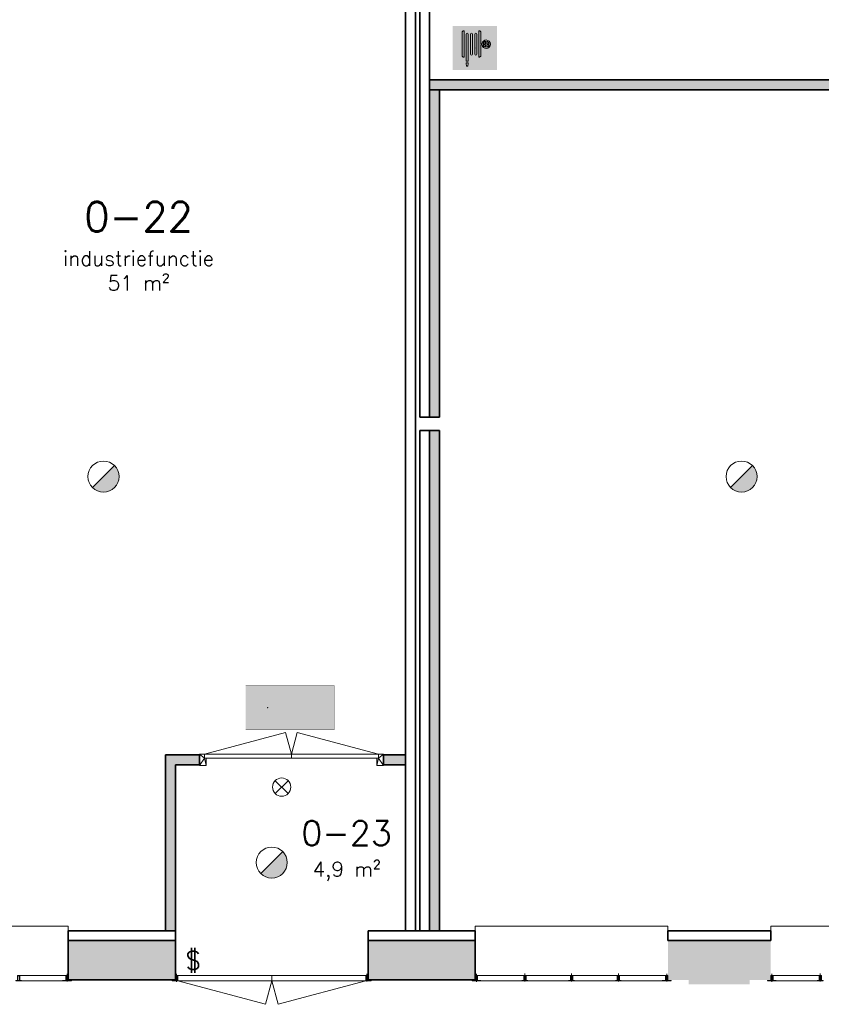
# Model space of a CAD drawing. Header units: millimetres. Extents: x -13022 to 1371524, y -38729 to 632593.
# Tile 244 of 256: x 514119 to 522273, y 578049 to 588071. Entities that reach past the tile are written whole.
import ezdxf

# ---------------------------------------------------------------- set-up
doc = ezdxf.new("R2010")
doc.units = ezdxf.units.MM
doc.header["$LTSCALE"] = 35
for name, color, linetype, lineweight in [('A LIJN 2', 2, 'Continuous', 35), ('A LIJN 5', 5, 'Continuous', 13), ('A LIJN 9', 252, 'Continuous', 18), ('A OPMER', 10, 'Continuous', 50), ('Al65----_beveiliging-inst', 92, 'Continuous', 9), ('B95 tekst', 7, 'Continuous', 25), ('brandveiligheid voorzieningen', 10, 'Continuous', 9)]:
    doc.layers.add(name, color=color, linetype=linetype, lineweight=lineweight)
doc.styles.add('Algemeen', font='simplex.shx', dxfattribs={"height": 2.5})

# ---------------------------------------------------------------- blocks, each defined once
blk = doc.blocks.new('Nevenindicator')
at = {"layer": 'Al65----_beveiliging-inst', "color": 92, "ltscale": 0.7}
for p, q in [((159.19, -81.94), (161.37, -79.75)), ((159.19, -79.75), (161.37, -81.94))]:
    blk.add_line(p, q, dxfattribs=at)
blk.add_circle((160.28, -80.84), 1.55, dxfattribs=at)
blk = doc.blocks.new('Brandslanghaspel')
at = {"layer": 'brandveiligheid voorzieningen', "true_color": 0xffffff}
h = blk.add_hatch(color=7, dxfattribs=at)
h.paths.add_polyline_path([(-1.8131, 2.183), (-1.9809, 2.183), (-2.1753, 2.364), (-2.1753, 6.484), (-1.9926, 6.664), (-1.8131, 6.664)])
edge = h.paths.add_edge_path()
edge.add_arc((0.1717, 6.0972), 0.1929, 92.01096, 177.98904)
edge.add_line((-0.0211, 6.104), (-0.0214, 6.104))
edge.add_line((-0.0214, 6.104), (-0.0214, 2.702))
edge.add_line((-0.0214, 2.702), (-0.0211, 2.702))
edge.add_arc((0.1723, 2.7114), 0.1936, 182.797634, 267.821774)
edge.add_arc((0.1573, 2.7114), 0.1935, 272.254329, 357.218746)
edge.add_line((0.3506, 2.702), (0.3515, 2.702))
edge.add_line((0.3515, 2.702), (0.3515, 6.104))
edge.add_line((0.3515, 6.104), (0.3506, 6.104))
edge.add_arc((0.1577, 6.0971), 0.193, 2.044103, 87.86341)
edge = h.paths.add_edge_path()
edge.add_arc((-0.5787, 6.0971), 0.1931, 92.060571, 177.939429)
edge.add_line((-0.7716, 6.104), (-0.772, 6.104))
edge.add_line((-0.772, 6.104), (-0.772, 2.702))
edge.add_line((-0.772, 2.702), (-0.7716, 2.702))
edge.add_arc((-0.5779, 2.7118), 0.194, 182.897198, 267.72221)
edge.add_arc((-0.5933, 2.7119), 0.194, 272.272353, 357.077445)
edge.add_line((-0.3995, 2.702), (-0.3992, 2.702))
edge.add_line((-0.3992, 2.702), (-0.3992, 6.104))
edge.add_line((-0.3992, 6.104), (-0.3995, 6.104))
edge.add_arc((-0.5926, 6.0969), 0.1933, 2.115671, 87.915125)
edge = h.paths.add_edge_path()
edge.add_arc((-1.2963, 6.0968), 0.1933, 91.999029, 177.877887)
edge.add_line((-1.4894, 6.104), (-1.4894, 1.535))
edge.add_line((-1.4894, 1.535), (-1.1166, 1.535))
edge.add_line((-1.1166, 1.535), (-1.1166, 6.104))
edge.add_line((-1.1166, 6.104), (-1.1173, 6.104))
edge.add_arc((-1.3103, 6.097), 0.1931, 2.063956, 87.843556)
h.paths.add_polyline_path([(-1.1151, 1.102), (-1.1833, 0.701), (-1.4224, 0.701), (-1.4903, 1.105), (-1.4903, 1.263), (-1.1151, 1.263)])
edge = h.paths.add_edge_path()
edge.add_line((1.0007, 4.4891), (1.0007, 6.484))
edge.add_line((1.0007, 6.484), (0.8176, 6.664))
edge.add_line((0.8176, 6.664), (0.6385, 6.664))
edge.add_line((0.6385, 6.664), (0.6385, 2.183))
edge.add_line((0.6385, 2.183), (0.8062, 2.183))
edge.add_line((0.8062, 2.183), (1.0007, 2.364))
edge.add_line((1.0007, 2.364), (1.0007, 4.285))
edge.add_line((1.0007, 4.285), (1.2228, 4.285))
edge.add_arc((1.8866, 4.3396), 0.666, 184.705084, 271.930478)
edge.add_arc((1.8807, 4.4237), 0.7502, 272.163802, 357.883832)
edge.add_arc((1.8818, 4.3683), 0.7492, 2.116162, 87.915616)
edge.add_arc((1.9315, 4.3762), 0.7412, 91.743139, 171.242832)
edge.add_arc((1.0182, -221.511), 226, 89.954163, 90.004437)
edge = h.paths.add_edge_path(flags=16)
edge.add_line((1.8026, 4.285), (1.8026, 3.9))
edge.add_arc((1.921, 4.4072), 0.5208, 193.569519, 256.860438, ccw=False)
edge.add_line((1.4147, 4.285), (1.8026, 4.285))
edge = h.paths.add_edge_path(flags=16)
edge.add_line((1.8026, 4.891), (1.8026, 4.489))
edge.add_line((1.8026, 4.489), (1.4112, 4.489))
edge.add_arc((1.9212, 4.384), 0.5207, 103.167599, 168.363278, ccw=False)
edge = h.paths.add_edge_path(flags=16)
edge.add_arc((1.8987, 4.3853), 0.5189, 11.524706, 78.048247)
edge.add_line((2.0062, 4.893), (2.0062, 4.489))
edge.add_line((2.0062, 4.489), (2.4072, 4.489))
edge = h.paths.add_edge_path(flags=16)
edge.add_arc((1.8971, 4.4077), 0.5212, 282.079218, 346.387144)
edge.add_line((2.4037, 4.285), (2.0062, 4.285))
edge.add_line((2.0062, 4.285), (2.0062, 3.898))
at = {"layer": 'Al65----_beveiliging-inst', "color": 7, "true_color": 0xffffff}
blk.add_solid([(-3.75, 0), (3.75, 0), (-3.75, 7.5), (3.75, 7.5)], dxfattribs=at)
blk.add_solid([(-3.75, 0), (3.75, 0), (-3.75, 7.5), (3.75, 7.5)], dxfattribs=at)
at = {"layer": 'Al65----_beveiliging-inst', "color": 10}
blk.add_solid([(-3.5, 0.25), (3.5, 0.25), (-3.5, 7.25), (3.5, 7.25)], dxfattribs=at)
at = {"layer": 'brandveiligheid voorzieningen', "color": 7, "true_color": 0xffffff}
for points in [[(-2.1753, 6.484), (-1.9926, 6.664)], [(-2.1753, 2.364), (-2.1753, 6.484)], [(-1.9926, 6.664), (-1.8131, 6.664)], [(-1.8131, 6.664), (-1.8131, 2.183)], [(-1.4894, 6.104), (-1.4894, 1.535)], [(-1.1166, 6.104), (-1.1173, 6.104)], [(-1.1166, 1.535), (-1.1166, 6.104)], [(-0.7716, 6.104), (-0.772, 6.104)], [(-0.772, 6.104), (-0.772, 2.702)], [(-0.3992, 6.104), (-0.3995, 6.104)], [(-0.3992, 2.702), (-0.3992, 6.104)], [(-0.0211, 6.104), (-0.0214, 6.104)], [(-0.0214, 6.104), (-0.0214, 2.702)], [(0.3515, 6.104), (0.3506, 6.104)], [(0.3515, 2.702), (0.3515, 6.104)], [(0.8176, 6.664), (0.6385, 6.664)], [(0.6385, 6.664), (0.6385, 2.183)], [(1.0007, 6.484), (0.8176, 6.664)], [(1.0007, 4.4891), (1.0007, 6.484)], [(1.0007, 2.364), (1.0007, 4.285)], [(1.0007, 4.285), (1.2228, 4.285)], [(1.8026, 4.489), (1.4112, 4.489)], [(1.4147, 4.285), (1.8026, 4.285)], [(1.8026, 4.891), (1.8026, 4.489)], [(1.8026, 4.285), (1.8026, 3.9)], [(2.0062, 4.489), (2.0062, 4.893)], [(2.4072, 4.489), (2.0062, 4.489)], [(2.0062, 3.898), (2.0062, 4.285)], [(2.0062, 4.285), (2.4037, 4.285)], [(-1.9809, 2.183), (-2.1753, 2.364)], [(-1.8131, 2.183), (-1.9809, 2.183)], [(-0.772, 2.702), (-0.7716, 2.702)], [(-0.3995, 2.702), (-0.3992, 2.702)], [(-0.0214, 2.702), (-0.0211, 2.702)], [(0.3506, 2.702), (0.3515, 2.702)], [(0.6385, 2.183), (0.8062, 2.183)], [(0.8062, 2.183), (1.0007, 2.364)], [(-1.4903, 1.105), (-1.4903, 1.263)], [(-1.4903, 1.263), (-1.1151, 1.263)], [(-1.4224, 0.701), (-1.4903, 1.105)], [(-1.4894, 1.535), (-1.1166, 1.535)], [(-1.1833, 0.701), (-1.4224, 0.701)], [(-1.1151, 1.102), (-1.1833, 0.701)], [(-1.1151, 1.263), (-1.1151, 1.102)]]:
    blk.add_lwpolyline(points, dxfattribs=at)
for points in [[(-1.303, 6.29, 0.3933), (-1.4894, 6.104)], [(-1.1173, 6.104, 0.3928), (-1.303, 6.29)], [(-0.5856, 6.29, 0.3933), (-0.7716, 6.104)], [(-0.3995, 6.104, 0.3929), (-0.5856, 6.29)], [(0.1649, 6.29, 0.3938), (-0.0211, 6.104)], [(0.3506, 6.104, 0.393), (0.1649, 6.29)], [(1.909, 5.117, 0.3615), (1.199, 4.489)], [(2.6304, 4.396, 0.3929), (1.909, 5.117)], [(1.199, 4.489, 0.00021936), (1.0007, 4.4891)], [(1.2228, 4.285, 0.4001), (1.909, 3.674)], [(1.4112, 4.489, -0.2924), (1.8026, 4.891)], [(1.8026, 3.9, -0.2834), (1.4147, 4.285)], [(1.909, 3.674, 0.3925), (2.6304, 4.396)], [(2.0062, 4.893, -0.2987), (2.4072, 4.489)], [(2.4037, 4.285, -0.2882), (2.0062, 3.898)], [(-0.7716, 2.702, 0.388), (-0.5856, 2.518)], [(-0.5856, 2.518, 0.3879), (-0.3995, 2.702)], [(-0.0211, 2.702, 0.389), (0.1649, 2.518)], [(0.1649, 2.518, 0.3887), (0.3506, 2.702)]]:
    blk.add_lwpolyline(points, format="xyb", dxfattribs=at)
blk.add_point((0, 3.75), dxfattribs=at)
blk = doc.blocks.new('Brandmelder')
at = {"layer": 'brandveiligheid voorzieningen'}
blk.add_hatch(color=256, dxfattribs=at).paths.add_polyline_path([(76.62, -89.8, 0.198912), (75.85, -87.94), (72.13, -91.66, 0.668179)])
blk.add_line((72.13, -91.66), (75.85, -87.94), dxfattribs=at)
blk.add_circle((73.99, -89.8), 2.63, dxfattribs=at)
blk = doc.blocks.new('Vluchtrichting rechtdoor of naar beneden')
at = {"layer": 'Al65----_beveiliging-inst', "linetype": 'Continuous', "true_color": 0xffffff}
h = blk.add_hatch(color=7, dxfattribs=at)
edge = h.paths.add_edge_path()
edge.add_arc((-2.1449, 5.962), 0.7575, 92.128042, 178.185477)
edge.add_arc((-2.1628, 5.9872), 0.7392, 180.090101, 191.562583)
edge.add_line((-2.887, 5.839), (-4.652, 5.839))
edge.add_line((-4.652, 5.839), (-5.698, 4.787))
edge.add_line((-5.698, 4.787), (-5.285, 4.372))
edge.add_line((-5.285, 4.372), (-4.41, 5.253))
edge.add_line((-4.41, 5.253), (-3.544, 5.253))
edge.add_line((-3.544, 5.253), (-5.527, 3.346))
edge.add_line((-5.527, 3.346), (-6.694, 3.346))
edge.add_line((-6.694, 3.346), (-6.694, 2.613))
edge.add_line((-6.694, 2.613), (-4.496, 2.613))
edge.add_line((-4.496, 2.613), (-4.136, 2.974))
edge.add_line((-4.136, 2.974), (-3.193, 2.026))
edge.add_line((-3.193, 2.026), (-3.193, 0.852))
edge.add_line((-3.193, 0.852), (-2.464, 0.852))
edge.add_line((-2.464, 0.852), (-2.464, 2.33))
edge.add_line((-2.464, 2.33), (-3.621, 3.493))
edge.add_line((-3.621, 3.493), (-3.192, 3.923))
edge.add_line((-3.192, 3.923), (-2.428, 3.154))
edge.add_line((-2.428, 3.154), (-2.033, 3.552))
edge.add_line((-2.033, 3.552), (-2.797, 4.321))
edge.add_line((-2.797, 4.321), (-2.317, 4.803))
edge.add_line((-2.317, 4.803), (-2.317, 5.267))
edge.add_line((-2.317, 5.267), (-2.173, 5.253))
edge.add_arc((-2.2013, 6.0112), 0.7587, 272.13837, 358.096609)
edge.add_arc((-2.2036, 5.9585), 0.7611, 2.072152, 87.692869)
for points in [[(1.1805, 2.889), (1.1805, 5.804), (0.5775, 5.804), (0.5775, 2.889), (-0.571, 2.889), (0.879, 1.421), (2.334, 2.889)], [(3.808, 1.106), (6.433, 1.106), (6.433, 6.344), (3.808, 6.344)]]:
    blk.add_hatch(color=7, dxfattribs=at).paths.add_polyline_path(points)
at = {"layer": 'Al65----_beveiliging-inst', "color": 7, "true_color": 0xffffff, "const_width": 0.05}
blk.add_lwpolyline([(-7.5, 0), (7.5, 0), (7.5, 7.5), (-7.5, 7.5)], close=True, dxfattribs=at)
at = {"layer": 'Al65----_beveiliging-inst', "color": 255}
blk.add_point((3.75, 3.75), dxfattribs=at)
at = {"layer": 'Al65----_beveiliging-inst', "color": 7, "true_color": 0xffffff}
blk.add_solid([(-7.5, 0), (7.5, 0), (-7.5, 7.5), (7.5, 7.5)], dxfattribs=at)
at = {"layer": 'Al65----_beveiliging-inst', "color": 92}
blk.add_solid([(-7.25, 0.25), (7.25, 0.25), (-7.25, 7.25), (7.25, 7.25)], dxfattribs=at)
blk = doc.blocks.new('Panieksluiting')
at = {"layer": 'brandveiligheid voorzieningen', "lineweight": 0, "style": 'Algemeen'}
blk.add_text('$', height=3.09, dxfattribs=at).set_placement((158.43, -91.61))

msp = doc.modelspace()

# ---------------------------------------------------------------- hatches: boundary and pattern name
at = {"layer": 'A LIJN 2'}
msp.add_hatch(color=256, dxfattribs=at).paths.add_polyline_path([(520712.255, 578697.791), (520712.255, 578297.791), (520925.253, 578297.791), (520925.253, 578252.791), (521545.255, 578252.791), (521545.255, 578297.791), (521758.253, 578297.791), (521758.253, 578697.791)])
at = {"layer": 'A LIJN 9', "ltscale": 0.1}
h = msp.add_hatch(color=256, dxfattribs=at)
h.dxf.hatch_style = 1
h.paths.add_polyline_path([(518388.254, 587357.79), (518288.255, 587357.79), (518288.255, 584024.289), (518388.254, 584024.289)])
h.paths.add_polyline_path([(528869.255, 587457.791), (518288.255, 587457.791), (518288.255, 587357.79), (518388.254, 587357.79), (528869.255, 587357.79)])
h = msp.add_hatch(color=256, dxfattribs=at)
h.dxf.hatch_style = 1
h.paths.add_polyline_path([(518388.254, 583891.289), (518288.255, 583891.289), (518288.255, 578797.791), (518388.254, 578797.791)])
h = msp.add_hatch(color=256, dxfattribs=at)
h.dxf.hatch_style = 1
h.paths.add_polyline_path([(515947.252, 580587.791), (515603.254, 580587.791), (515603.254, 578797.791), (515703.254, 578797.791), (515703.254, 580487.791), (515947.252, 580487.791)])
h = msp.add_hatch(color=256, dxfattribs=at)
h.dxf.hatch_style = 1
h.paths.add_polyline_path([(518043.354, 580587.791), (517819.254, 580587.791), (517819.254, 580487.791), (518043.354, 580487.791)])
h = msp.add_hatch(color=256, dxfattribs=at)
h.dxf.hatch_style = 1
h.paths.add_polyline_path([(515703.254, 578697.791), (514612.258, 578697.791), (514612.258, 578297.791), (515703.254, 578297.791)])
h.paths.add_polyline_path([(518753.257, 578697.791), (517662.26, 578697.791), (517662.26, 578297.791), (518753.257, 578297.791)])

# ---------------------------------------------------------------- linework, layer by layer
at = {"layer": 'A LIJN 2'}
for p, q in [((518043.354, 578797.791), (518043.354, 589157.792)), ((518143.354, 578797.791), (518143.354, 589157.792)), ((518188.255, 584024.289), (518188.255, 589157.792)), ((518288.255, 584024.289), (518288.255, 589157.792)), ((518288.255, 587457.791), (528869.255, 587457.791)), ((518288.255, 587357.79), (528869.255, 587357.79)), ((518388.254, 584024.289), (518388.254, 587357.79)), ((518288.255, 584024.289), (518188.255, 584024.289)), ((518388.254, 584024.289), (518288.255, 584024.289)), ((518188.255, 578797.791), (518188.255, 583891.289)), ((518288.255, 583891.289), (518188.255, 583891.289)), ((518388.254, 583891.289), (518288.255, 583891.289)), ((518288.255, 578797.791), (518288.255, 583891.289)), ((518388.254, 578797.791), (518388.254, 583891.289)), ((515603.254, 580587.791), (515947.252, 580587.791)), ((515603.254, 578797.791), (515603.254, 580587.791)), ((517819.254, 580587.791), (518043.354, 580587.791)), ((515703.254, 580487.791), (515947.252, 580487.791)), ((515703.254, 578797.791), (515703.254, 580487.791)), ((517819.254, 580487.791), (518043.354, 580487.791)), ((514612.258, 578797.791), (515703.254, 578797.791)), ((514612.258, 578697.791), (514612.258, 578797.791)), ((515703.254, 578697.791), (515703.254, 578797.791)), ((517662.26, 578797.791), (518753.257, 578797.791)), ((517662.26, 578697.791), (517662.26, 578797.791)), ((518753.257, 578697.791), (518753.257, 578797.791)), ((520712.255, 578797.791), (521758.253, 578797.791)), ((520712.255, 578697.791), (520712.255, 578797.791)), ((521758.253, 578697.791), (521758.253, 578797.791)), ((514612.258, 578697.791), (515703.254, 578697.791)), ((514612.258, 578297.791), (514612.258, 578697.791)), ((515703.254, 578297.791), (515703.254, 578697.791)), ((517662.26, 578697.791), (518753.257, 578697.791)), ((517662.26, 578297.791), (517662.26, 578697.791)), ((518753.257, 578297.791), (518753.257, 578697.791)), ((520712.255, 578697.791), (521758.253, 578697.791)), ((514612.258, 578297.791), (515703.254, 578297.791)), ((517662.26, 578297.791), (518753.257, 578297.791))]:
    msp.add_line(p, q, dxfattribs=at)
at = {"layer": 'A LIJN 2', "ltscale": 0.1}
for p, q in [((515947.252, 580487.791), (515947.252, 580587.791)), ((517819.254, 580487.791), (517819.254, 580587.791))]:
    msp.add_line(p, q, dxfattribs=at)
at = {"layer": 'A LIJN 5', "linetype": 'Continuous'}
for p, q in [((515997.256, 580594.791, 15000.001), (516823.901, 580816.291, 15000.001)), ((516823.901, 580816.291, 15000.001), (516883.257, 580594.791, 15000.001)), ((516883.257, 580594.791, 15000.001), (516942.606, 580816.289, 15000.001)), ((516942.606, 580816.289, 15000.001), (517769.259, 580594.791, 15000.001)), ((515997.256, 580594.791, 15000.001), (517769.259, 580594.791, 15000.001)), ((516014.254, 580554.79, 15000.001), (517752.253, 580554.79, 15000.001)), ((516883.257, 580554.79, 15000.001), (516883.257, 580594.791, 15000.001)), ((514612.258, 578842.791), (512653.258, 578842.791)), ((514612.258, 578797.791), (514612.258, 578842.791)), ((518753.257, 578797.791), (518753.257, 578842.791)), ((518753.257, 578842.791), (520712.255, 578842.791)), ((520712.255, 578842.791), (520712.255, 578797.791)), ((521758.253, 578797.791), (521758.253, 578842.791)), ((521758.253, 578842.791), (523717.252, 578842.791)), ((514120.261, 578342.791), (514588.255, 578342.791)), ((514600.256, 578358.056), (514600.256, 578279.576)), ((515715.254, 578359.677), (515715.254, 578277.335)), ((515727.255, 578342.791, 15000.001), (517638.258, 578342.791, 15000.001)), ((516682.761, 578287.791, 15000.001), (516682.761, 578342.791, 15000.001)), ((517650.259, 578358.056), (517650.259, 578279.576)), ((518765.257, 578359.677), (518765.257, 578277.335)), ((518777.258, 578342.791), (519245.261, 578342.791)), ((519257.254, 578280.365), (519257.254, 578362.235)), ((519269.255, 578342.791), (519720.755, 578342.791)), ((519732.756, 578280.365), (519732.756, 578362.235)), ((519744.757, 578342.791), (520196.256, 578342.791)), ((520208.257, 578280.365), (520208.257, 578362.235)), ((520220.259, 578342.791), (520688.253, 578342.791)), ((520700.254, 578358.056), (520700.254, 578279.576)), ((521770.254, 578359.677), (521770.254, 578277.335)), ((521782.255, 578342.791), (522250.257, 578342.791)), ((522262.258, 578280.365), (522262.258, 578362.235)), ((514555.258, 578287.791), (514138.258, 578287.791)), ((516618.75, 578048.916, 15000.001), (515727.255, 578287.795, 15000.001)), ((517638.258, 578287.791, 15000.001), (515727.255, 578287.791, 15000.001)), ((516682.761, 578287.795, 15000.001), (516618.75, 578048.916, 15000.001)), ((516682.761, 578287.795, 15000.001), (516746.764, 578048.92, 15000.001)), ((516746.764, 578048.92, 15000.001), (517638.235, 578287.791, 15000.001)), ((518810.255, 578287.791), (519227.255, 578287.791)), ((519702.757, 578287.791), (519287.26, 578287.791)), ((520178.259, 578287.791), (519762.754, 578287.791)), ((520655.256, 578287.791), (520238.256, 578287.791)), ((521815.252, 578287.791), (522232.26, 578287.791))]:
    msp.add_line(p, q, dxfattribs=at)

# ---------------------------------------------------------------- block references
at = {"layer": 'A OPMER', "ltscale": 0.1, "xscale": 60, "yscale": 60, "zscale": 60}
msp.add_blockref('Brandslanghaspel', (518749.178, 587557.744), dxfattribs=at)
at = {"layer": 'A OPMER', "ltscale": 0.1, "xscale": 60, "yscale": 60, "zscale": 60, "rotation": 180}
msp.add_blockref('Vluchtrichting rechtdoor of naar beneden', (516867.21, 581294.15), dxfattribs=at)
at = {"layer": 'Al65----_beveiliging-inst', "xscale": 60, "yscale": 60, "zscale": 60}
for name, p in [('Brandmelder', (510531.868, 588808.563)), ('Brandmelder', (517022.848, 588808.563)), ('Nevenindicator', (507166.558, 585110.329)), ('Brandmelder', (512243.443, 584880.026)), ('Panieksluiting', (506297.679, 583900.16))]:
    msp.add_blockref(name, p, dxfattribs=at)

# ---------------------------------------------------------------- texts
at = {"layer": 'B95 tekst', "char_height": 300, "width": 4383.91272, "attachment_point": 2, "style": 'Algemeen'}
for s, insert in [('\\pt3600;0-22\\P{\\H0.5x;\\C1;industriefunctie\\P\\ptz;\\C256;51 m²}', (515328.363, 586216.109)), ('\\pt3600;{\\H0.83333x;0-23}\\P\\ptz;{\\H0.5x;4,9 m²}', (517443.975, 579916.03))]:
    msp.add_mtext(s, dxfattribs=dict(at, insert=insert))

# ---------------------------------------------------------------- meshes
at = {"layer": 'A LIJN 5', "linetype": 'Continuous'}
mesh = msp.add_polyface(dxfattribs=at)
corners = [(515997.256, 580554.79, 15000.001), (515947.253, 580480.791, 15000.001), (515947.253, 580594.791, 15000.001), (515997.256, 580594.791, 15000.001), (516014.254, 580480.791, 15000.001), (516014.254, 580554.79, 15000.001)]
mesh.append_faces([[corners[k] for k in face] for face in [(0, 1, 2), (0, 4, 1)]], dxfattribs={"vtx0": -1, "vtx2": -1})
mesh.append_faces([[corners[k] for k in face] for face in [(3, 0, 2)]], dxfattribs={"vtx1": -1})
mesh.append_faces([[corners[k] for k in face] for face in [(0, 5, 4)]], dxfattribs={"vtx2": -1})
mesh = msp.add_polyface(dxfattribs=at)
corners = [(517752.261, 580480.791, 15000.001), (517752.261, 580554.79, 15000.001), (517769.259, 580554.79, 15000.001), (517819.254, 580594.791, 15000.001), (517769.259, 580594.791, 15000.001), (517819.254, 580480.791, 15000.001)]
mesh.append_faces([[corners[k] for k in face] for face in [(3, 2, 4)]], dxfattribs={"vtx0": -1})
mesh.append_faces([[corners[k] for k in face] for face in [(0, 2, 5)]], dxfattribs={"vtx0": -1, "vtx1": -1})
mesh.append_faces([[corners[k] for k in face] for face in [(3, 5, 2)]], dxfattribs={"vtx1": -1, "vtx2": -1})
mesh.append_faces([[corners[k] for k in face] for face in [(0, 1, 2)]], dxfattribs={"vtx2": -1})
mesh = msp.add_polyface(dxfattribs=at)
corners = [(514120.261, 578290.791), (514117.255, 578339.791), (514117.255, 578290.791), (514138.258, 578287.791), (514099.257, 578290.791), (514078.253, 578287.791), (514096.259, 578290.791), (514120.261, 578342.791), (514096.259, 578342.791), (514099.257, 578339.791), (514078.253, 578290.791), (514138.258, 578290.791)]
mesh.append_faces([[corners[k] for k in face] for face in [(5, 6, 10)]], dxfattribs={"vtx0": -1})
mesh.append_faces([[corners[k] for k in face] for face in [(1, 8, 9)]], dxfattribs={"vtx0": -1, "vtx1": -1})
mesh.append_faces([[corners[k] for k in face] for face in [(5, 4, 6), (0, 2, 3)]], dxfattribs={"vtx0": -1, "vtx1": -1, "vtx2": -1})
mesh.append_faces([[corners[k] for k in face] for face in [(0, 1, 2), (3, 2, 4), (6, 4, 9)]], dxfattribs={"vtx0": -1, "vtx2": -1})
mesh.append_faces([[corners[k] for k in face] for face in [(11, 0, 3)]], dxfattribs={"vtx1": -1})
mesh.append_faces([[corners[k] for k in face] for face in [(5, 3, 4), (7, 8, 1), (8, 6, 9), (0, 7, 1)]], dxfattribs={"vtx1": -1, "vtx2": -1})
mesh = msp.add_polyface(dxfattribs=at)
corners = [(514612.257, 578290.791), (514609.259, 578339.791), (514609.259, 578290.791), (514555.258, 578287.791), (514645.255, 578287.791), (514591.254, 578290.791), (514645.255, 578290.791), (514612.257, 578342.791), (514588.255, 578342.791), (514588.255, 578290.791), (514591.254, 578339.791), (514555.258, 578290.791)]
mesh.append_faces([[corners[k] for k in face] for face in [(3, 9, 11)]], dxfattribs={"vtx0": -1})
mesh.append_faces([[corners[k] for k in face] for face in [(9, 10, 8)]], dxfattribs={"vtx0": -1, "vtx1": -1})
mesh.append_faces([[corners[k] for k in face] for face in [(0, 2, 4), (3, 5, 9)]], dxfattribs={"vtx0": -1, "vtx1": -1, "vtx2": -1})
mesh.append_faces([[corners[k] for k in face] for face in [(0, 1, 2), (9, 5, 10), (4, 2, 5)]], dxfattribs={"vtx0": -1, "vtx2": -1})
mesh.append_faces([[corners[k] for k in face] for face in [(6, 0, 4)]], dxfattribs={"vtx1": -1})
mesh.append_faces([[corners[k] for k in face] for face in [(3, 4, 5), (7, 8, 1), (10, 1, 8), (0, 7, 1)]], dxfattribs={"vtx1": -1, "vtx2": -1})
mesh = msp.add_polyface(dxfattribs=at)
corners = [(515706.259, 578290.791), (515727.255, 578287.791), (515724.257, 578290.791), (515727.255, 578342.791), (515724.257, 578339.791), (515727.255, 578290.791), (515703.253, 578290.791), (515670.256, 578287.791), (515706.259, 578339.791), (515703.253, 578342.791), (515670.256, 578290.791)]
mesh.append_faces([[corners[k] for k in face] for face in [(0, 1, 2), (3, 4, 5)]], dxfattribs={"vtx0": -1, "vtx1": -1})
mesh.append_faces([[corners[k] for k in face] for face in [(6, 1, 0)]], dxfattribs={"vtx0": -1, "vtx1": -1, "vtx2": -1})
mesh.append_faces([[corners[k] for k in face] for face in [(6, 7, 1), (3, 8, 4), (6, 0, 8)]], dxfattribs={"vtx0": -1, "vtx2": -1})
mesh.append_faces([[corners[k] for k in face] for face in [(1, 5, 2), (4, 2, 5), (3, 9, 8), (9, 6, 8)]], dxfattribs={"vtx1": -1, "vtx2": -1})
mesh.append_faces([[corners[k] for k in face] for face in [(6, 10, 7)]], dxfattribs={"vtx2": -1})
mesh = msp.add_polyface(dxfattribs=at)
corners = [(515706.259, 578290.791), (515724.257, 578290.791), (515724.257, 578339.791), (515706.259, 578339.791)]
mesh.append_faces([[corners[k] for k in face] for face in [(0, 1, 2, 3)]])
mesh = msp.add_polyface(dxfattribs=at)
corners = [(517638.258, 578287.791), (517695.258, 578287.791), (517662.26, 578290.791), (517659.254, 578290.791), (517641.257, 578290.791), (517638.258, 578290.791), (517659.254, 578339.791), (517641.257, 578339.791), (517638.258, 578342.791), (517662.26, 578342.791), (517695.258, 578290.791)]
mesh.append_faces([[corners[k] for k in face] for face in [(0, 4, 5), (5, 7, 8), (8, 6, 9)]], dxfattribs={"vtx0": -1, "vtx1": -1})
mesh.append_faces([[corners[k] for k in face] for face in [(0, 2, 3)]], dxfattribs={"vtx0": -1, "vtx1": -1, "vtx2": -1})
mesh.append_faces([[corners[k] for k in face] for face in [(5, 4, 7), (8, 7, 6), (0, 3, 4), (6, 2, 9)]], dxfattribs={"vtx0": -1, "vtx2": -1})
mesh.append_faces([[corners[k] for k in face] for face in [(0, 1, 2), (6, 3, 2)]], dxfattribs={"vtx1": -1, "vtx2": -1})
mesh.append_faces([[corners[k] for k in face] for face in [(1, 10, 2)]], dxfattribs={"vtx2": -1})
mesh = msp.add_polyface(dxfattribs=at)
corners = [(518756.255, 578339.791), (518774.26, 578339.791), (518753.256, 578342.791), (518720.259, 578287.791), (518774.26, 578290.791), (518756.255, 578290.791), (518777.258, 578342.791), (518753.256, 578290.791), (518810.255, 578287.791), (518777.258, 578290.791), (518810.255, 578290.791), (518720.259, 578290.791)]
mesh.append_faces([[corners[k] for k in face] for face in [(3, 7, 11)]], dxfattribs={"vtx0": -1})
mesh.append_faces([[corners[k] for k in face] for face in [(8, 4, 3), (0, 7, 5)]], dxfattribs={"vtx0": -1, "vtx1": -1})
mesh.append_faces([[corners[k] for k in face] for face in [(3, 5, 7), (8, 9, 4)]], dxfattribs={"vtx0": -1, "vtx1": -1, "vtx2": -1})
mesh.append_faces([[corners[k] for k in face] for face in [(3, 4, 5), (0, 2, 7)]], dxfattribs={"vtx0": -1, "vtx2": -1})
mesh.append_faces([[corners[k] for k in face] for face in [(0, 1, 2), (6, 2, 1), (9, 6, 1), (1, 4, 9)]], dxfattribs={"vtx1": -1, "vtx2": -1})
mesh.append_faces([[corners[k] for k in face] for face in [(8, 10, 9)]], dxfattribs={"vtx2": -1})
mesh = msp.add_polyface(dxfattribs=at)
corners = [(519245.261, 578342.791), (519245.261, 578290.791), (519248.259, 578339.791), (519227.255, 578287.791), (519266.257, 578290.791), (519248.259, 578290.791), (519269.255, 578290.791), (519269.255, 578342.791), (519266.257, 578339.791), (519227.255, 578290.791), (519287.26, 578287.791), (519287.26, 578290.791)]
mesh.append_faces([[corners[k] for k in face] for face in [(10, 4, 3)]], dxfattribs={"vtx0": -1, "vtx1": -1})
mesh.append_faces([[corners[k] for k in face] for face in [(1, 3, 5), (10, 6, 4)]], dxfattribs={"vtx0": -1, "vtx1": -1, "vtx2": -1})
mesh.append_faces([[corners[k] for k in face] for face in [(3, 4, 5), (0, 2, 8), (1, 5, 2), (6, 8, 4)]], dxfattribs={"vtx0": -1, "vtx2": -1})
mesh.append_faces([[corners[k] for k in face] for face in [(0, 1, 2), (6, 7, 8), (7, 0, 8)]], dxfattribs={"vtx1": -1, "vtx2": -1})
mesh.append_faces([[corners[k] for k in face] for face in [(1, 9, 3), (10, 11, 6)]], dxfattribs={"vtx2": -1})
mesh = msp.add_polyface(dxfattribs=at)
corners = [(519248.259, 578290.791), (519266.257, 578290.791), (519266.257, 578339.791), (519248.259, 578339.791)]
mesh.append_faces([[corners[k] for k in face] for face in [(0, 1, 2, 3)]])
mesh = msp.add_polyface(dxfattribs=at)
corners = [(519720.755, 578290.791), (519702.757, 578287.791), (519723.761, 578290.791), (519762.754, 578287.791), (519741.759, 578290.791), (519741.759, 578339.791), (519744.757, 578342.791), (519723.761, 578339.791), (519720.755, 578342.791), (519702.757, 578290.791), (519744.757, 578290.791), (519762.754, 578290.791)]
mesh.append_faces([[corners[k] for k in face] for face in [(10, 3, 11)]], dxfattribs={"vtx0": -1})
mesh.append_faces([[corners[k] for k in face] for face in [(5, 6, 7), (3, 2, 1)]], dxfattribs={"vtx0": -1, "vtx1": -1})
mesh.append_faces([[corners[k] for k in face] for face in [(0, 1, 2), (10, 4, 3)]], dxfattribs={"vtx0": -1, "vtx1": -1, "vtx2": -1})
mesh.append_faces([[corners[k] for k in face] for face in [(3, 4, 2), (5, 10, 6), (0, 2, 7)]], dxfattribs={"vtx0": -1, "vtx2": -1})
mesh.append_faces([[corners[k] for k in face] for face in [(6, 8, 7), (8, 0, 7), (5, 4, 10)]], dxfattribs={"vtx1": -1, "vtx2": -1})
mesh.append_faces([[corners[k] for k in face] for face in [(0, 9, 1)]], dxfattribs={"vtx2": -1})
mesh = msp.add_polyface(dxfattribs=at)
corners = [(519723.761, 578290.791), (519741.759, 578290.791), (519741.759, 578339.791), (519723.761, 578339.791)]
mesh.append_faces([[corners[k] for k in face] for face in [(0, 1, 2, 3)]])
mesh = msp.add_polyface(dxfattribs=at)
corners = [(520199.255, 578339.791), (520217.26, 578339.791), (520196.256, 578342.791), (520196.256, 578290.791), (520178.259, 578290.791), (520178.259, 578287.791), (520199.255, 578290.791), (520238.256, 578287.791), (520220.259, 578290.791), (520217.26, 578290.791), (520238.256, 578290.791), (520220.259, 578342.791)]
mesh.append_faces([[corners[k] for k in face] for face in [(0, 3, 6), (7, 9, 5)]], dxfattribs={"vtx0": -1, "vtx1": -1})
mesh.append_faces([[corners[k] for k in face] for face in [(7, 8, 9), (3, 5, 6)]], dxfattribs={"vtx0": -1, "vtx1": -1, "vtx2": -1})
mesh.append_faces([[corners[k] for k in face] for face in [(5, 9, 6), (0, 2, 3)]], dxfattribs={"vtx0": -1, "vtx2": -1})
mesh.append_faces([[corners[k] for k in face] for face in [(0, 1, 2), (1, 9, 8), (8, 11, 1), (11, 2, 1)]], dxfattribs={"vtx1": -1, "vtx2": -1})
mesh.append_faces([[corners[k] for k in face] for face in [(3, 4, 5), (7, 10, 8)]], dxfattribs={"vtx2": -1})
mesh = msp.add_polyface(dxfattribs=at)
corners = [(520199.255, 578290.791), (520217.26, 578290.791), (520217.26, 578339.791), (520199.255, 578339.791)]
mesh.append_faces([[corners[k] for k in face] for face in [(0, 1, 2, 3)]])
mesh = msp.add_polyface(dxfattribs=at)
corners = [(520688.253, 578290.791), (520655.256, 578287.791), (520691.259, 578290.791), (520688.253, 578342.791), (520691.259, 578339.791), (520745.26, 578287.791), (520709.257, 578290.791), (520712.255, 578290.791), (520709.257, 578339.791), (520712.255, 578342.791), (520655.256, 578290.791), (520745.26, 578290.791)]
mesh.append_faces([[corners[k] for k in face] for face in [(7, 5, 11)]], dxfattribs={"vtx0": -1})
mesh.append_faces([[corners[k] for k in face] for face in [(2, 5, 6)]], dxfattribs={"vtx0": -1, "vtx1": -1})
mesh.append_faces([[corners[k] for k in face] for face in [(0, 1, 2), (7, 6, 5)]], dxfattribs={"vtx0": -1, "vtx1": -1, "vtx2": -1})
mesh.append_faces([[corners[k] for k in face] for face in [(7, 8, 6), (0, 2, 4), (9, 4, 8)]], dxfattribs={"vtx0": -1, "vtx2": -1})
mesh.append_faces([[corners[k] for k in face] for face in [(3, 0, 4), (7, 9, 8), (9, 3, 4), (1, 5, 2)]], dxfattribs={"vtx1": -1, "vtx2": -1})
mesh.append_faces([[corners[k] for k in face] for face in [(0, 10, 1)]], dxfattribs={"vtx2": -1})
mesh = msp.add_polyface(dxfattribs=at)
corners = [(521782.255, 578290.791), (521782.255, 578342.791), (521779.257, 578339.791), (521758.253, 578290.791), (521725.256, 578290.791), (521725.256, 578287.791), (521761.251, 578290.791), (521761.251, 578339.791), (521779.257, 578290.791), (521815.252, 578287.791), (521758.253, 578342.791), (521815.252, 578290.791)]
mesh.append_faces([[corners[k] for k in face] for face in [(0, 9, 11)]], dxfattribs={"vtx0": -1})
mesh.append_faces([[corners[k] for k in face] for face in [(3, 7, 10), (6, 9, 8)]], dxfattribs={"vtx0": -1, "vtx1": -1})
mesh.append_faces([[corners[k] for k in face] for face in [(0, 8, 9), (5, 6, 3)]], dxfattribs={"vtx0": -1, "vtx1": -1, "vtx2": -1})
mesh.append_faces([[corners[k] for k in face] for face in [(0, 2, 8)]], dxfattribs={"vtx0": -1, "vtx2": -1})
mesh.append_faces([[corners[k] for k in face] for face in [(0, 1, 2), (6, 7, 3), (7, 2, 10), (1, 10, 2), (5, 9, 6)]], dxfattribs={"vtx1": -1, "vtx2": -1})
mesh.append_faces([[corners[k] for k in face] for face in [(3, 4, 5)]], dxfattribs={"vtx2": -1})
mesh = msp.add_polyface(dxfattribs=at)
corners = [(522274.252, 578290.791), (522271.253, 578339.791), (522271.253, 578290.791), (522292.257, 578287.791), (522232.26, 578287.791), (522250.257, 578290.791), (522232.26, 578290.791), (522253.256, 578290.791), (522274.252, 578342.791), (522253.256, 578339.791), (522292.257, 578290.791), (522250.257, 578342.791)]
mesh.append_faces([[corners[k] for k in face] for face in [(4, 5, 6), (0, 3, 10)]], dxfattribs={"vtx0": -1})
mesh.append_faces([[corners[k] for k in face] for face in [(0, 2, 3), (4, 7, 5)]], dxfattribs={"vtx0": -1, "vtx1": -1, "vtx2": -1})
mesh.append_faces([[corners[k] for k in face] for face in [(0, 1, 2), (4, 2, 7)]], dxfattribs={"vtx0": -1, "vtx2": -1})
mesh.append_faces([[corners[k] for k in face] for face in [(0, 8, 1), (7, 9, 5), (8, 11, 1), (11, 5, 9), (4, 3, 2), (9, 1, 11)]], dxfattribs={"vtx1": -1, "vtx2": -1})
mesh = msp.add_polyface(dxfattribs=at)
corners = [(522253.256, 578290.791), (522271.253, 578290.791), (522271.253, 578339.791), (522253.256, 578339.791)]
mesh.append_faces([[corners[k] for k in face] for face in [(0, 1, 2, 3)]])

doc.saveas('drawing.dxf')
